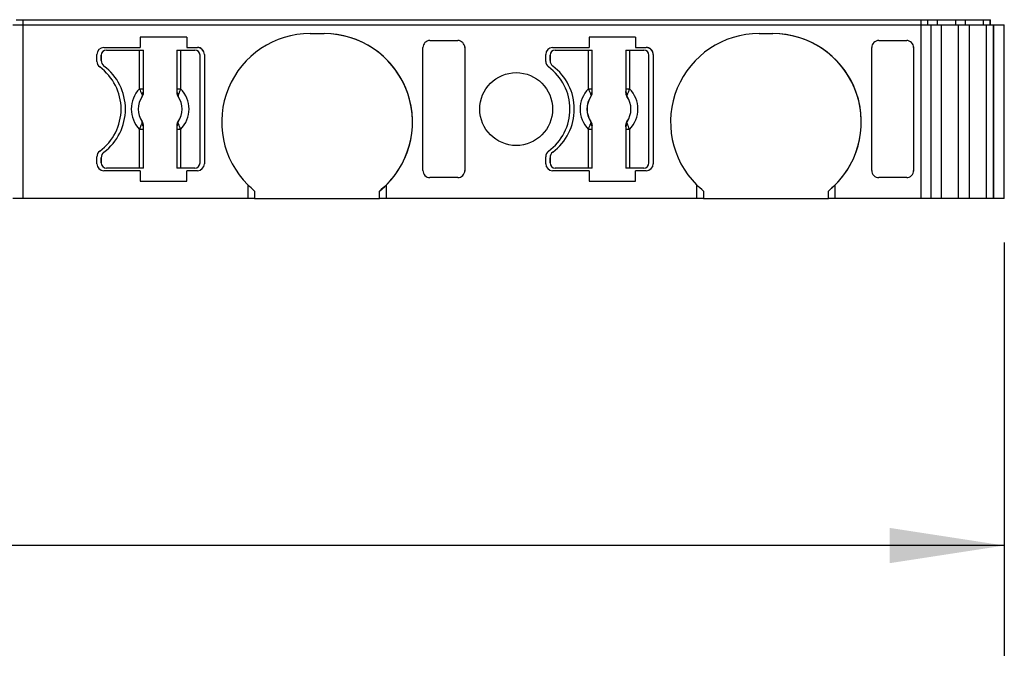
# Model space of a CAD drawing. Header units: millimetres. Extents: x 6 to 273, y 6 to 210.
# Tile 4 of 7: x 106 to 134, y 156 to 174. Entities that reach past the tile are written whole.
import ezdxf

# ---------------------------------------------------------------- set-up
doc = ezdxf.new("R2010")
doc.units = ezdxf.units.MM
doc.linetypes.add('SLD-Solid', pattern=[0])
doc.layers.add('DIMENSIONS', color=140, linetype='SLD-Solid', lineweight=25)
doc.styles.add('SLDTEXTSTYLE0', font='TXT', dxfattribs={"width": 0.7})
doc.dimstyles.new('SLDDIMSTYLE0', dxfattribs={"dimtxt": 2.158008, "dimasz": 3.302, "dimexe": 0, "dimexo": 0.0625, "dimgap": 0.539502, "dimtad": 0, "dimtih": 1, "dimtoh": 1, "dimrnd": 1e-09, "dimzin": 12, "dimdsep": 46, "dimtxsty": 'SLDTEXTSTYLE0', "dimsah": 1, "dimcen": 0.09, "dimadec": 0, "dimazin": 3, "dimtfac": 1, "dimtofl": 0, "dimtmove": 0, "dimatfit": 3, "dimfxl": 0, "dimfrac": 2, "dimtolj": 1, "dimtzin": 12, "dimarcsym": 0})

# ---------------------------------------------------------------- blocks, each defined once
blk = doc.blocks.new('_D_4')
at = {"layer": 'DIMENSIONS'}
for p, q in [((55.998, 167.837), (55.998, 155.932)), ((134.361, 167.837), (134.361, 155.932)), ((55.998, 159.107), (87.812, 159.107)), ((90.736, 159.107), (90.011, 159.107)), ((90.011, 159.107), (90.011, 155.677)), ((97.149, 159.107), (97.873, 159.107)), ((97.873, 159.107), (97.873, 155.677)), ((134.361, 159.107), (100.073, 159.107)), ((90.011, 155.677), (90.736, 155.677)), ((97.873, 155.677), (97.149, 155.677))]:
    blk.add_line(p, q, dxfattribs=at)
for points in [[(55.998, 159.107), (59.3, 158.599), (59.3, 159.615)], [(134.361, 159.107), (131.059, 159.615), (131.059, 158.599)]]:
    blk.add_solid(points, dxfattribs=at)
at = {"layer": 'DIMENSIONS', "char_height": 2.1167, "attachment_point": 1, "style": 'SLDTEXTSTYLE0'}
for s, insert in [('78.4', (90.736, 162.319)), ('3.09', (90.736, 158.406))]:
    blk.add_mtext(s, dxfattribs=dict(at, insert=insert))

msp = doc.modelspace()

# ---------------------------------------------------------------- linework, layer by layer
for p, q in [((105.775, 174.107), (106.075, 174.107)), ((105.875, 174.257), (106.075, 174.257)), ((106.075, 174.107), (106.075, 174.257)), ((106.075, 174.257), (131.96, 174.257)), ((106.075, 169.107), (106.075, 174.107)), ((106.075, 174.107), (131.96, 174.107)), ((131.96, 174.107), (131.96, 174.257)), ((131.96, 174.257), (132.153, 174.257)), ((131.96, 169.107), (131.96, 174.107)), ((131.96, 174.107), (132.249, 174.107)), ((132.153, 174.107), (132.153, 174.257)), ((132.153, 174.257), (132.436, 174.257)), ((132.249, 169.107), (132.249, 174.107)), ((132.249, 174.107), (132.551, 174.107)), ((132.436, 174.107), (132.436, 174.257)), ((132.436, 174.257), (132.965, 174.257)), ((132.551, 169.107), (132.551, 174.107)), ((132.551, 174.107), (133.043, 174.107)), ((132.965, 174.107), (132.965, 174.257)), ((132.965, 174.257), (133.238, 174.257)), ((133.043, 169.107), (133.043, 174.107)), ((133.043, 174.107), (133.353, 174.107)), ((133.238, 174.107), (133.238, 174.257)), ((133.238, 174.257), (133.765, 174.257)), ((133.353, 169.107), (133.353, 174.107)), ((133.353, 174.107), (133.843, 174.107)), ((133.765, 174.107), (133.765, 174.257)), ((133.765, 174.257), (133.954, 174.257)), ((133.843, 169.107), (133.843, 174.107)), ((133.843, 174.107), (134.051, 174.107)), ((133.954, 174.107), (133.954, 174.257)), ((133.954, 174.257), (133.961, 174.257)), ((133.961, 174.107), (133.961, 174.257)), ((134.051, 169.107), (134.051, 174.107)), ((134.051, 174.107), (134.061, 174.107)), ((134.061, 169.107), (134.061, 174.107)), ((134.061, 174.107), (134.361, 174.107)), ((134.361, 169.107), (134.361, 174.107)), ((110.789, 173.757), (109.449, 173.757)), ((109.449, 173.757), (109.449, 173.457)), ((110.789, 173.757), (110.789, 173.457)), ((114.349, 173.857), (114.749, 173.857)), ((123.729, 173.757), (122.389, 173.757)), ((122.389, 173.757), (122.389, 173.457)), ((123.729, 173.757), (123.729, 173.457)), ((127.289, 173.857), (127.689, 173.857)), ((108.399, 173.457), (109.449, 173.457)), ((110.789, 173.457), (111.099, 173.457)), ((117.599, 169.908), (117.599, 173.456)), ((117.799, 173.657), (118.607, 173.657)), ((118.807, 173.474), (118.807, 173.456)), ((118.807, 173.474), (118.807, 169.89)), ((118.807, 173.456), (118.807, 169.908)), ((121.339, 173.457), (122.389, 173.457)), ((123.729, 173.457), (124.039, 173.457)), ((130.539, 169.908), (130.539, 173.456)), ((130.739, 173.657), (131.547, 173.657)), ((131.747, 173.474), (131.747, 173.456)), ((131.747, 173.474), (131.747, 169.89)), ((131.747, 173.456), (131.747, 169.908)), ((108.199, 173.057), (108.199, 173.257)), ((108.324, 173.232), (108.324, 173.082)), ((108.324, 173.232), (108.324, 173.232)), ((108.324, 173.082), (108.324, 173.232)), ((108.474, 173.382), (109.432, 173.382)), ((109.432, 172.269), (109.432, 173.382)), ((109.432, 173.382), (109.532, 173.382)), ((109.532, 173.382), (109.532, 172.269)), ((109.532, 173.382), (109.541, 173.382)), ((109.541, 172.158), (109.541, 173.382)), ((110.506, 173.382), (110.506, 172.158)), ((110.506, 173.382), (110.516, 173.382)), ((110.516, 172.269), (110.516, 173.382)), ((110.516, 173.382), (110.615, 173.382)), ((110.615, 173.382), (110.615, 172.269)), ((110.615, 173.382), (111.024, 173.382)), ((111.174, 170.132), (111.174, 173.232)), ((111.299, 173.257), (111.299, 170.107)), ((111.299, 173.257), (111.299, 173.257)), ((111.299, 173.257), (111.299, 170.107)), ((121.139, 173.057), (121.139, 173.257)), ((121.264, 173.232), (121.264, 173.082)), ((121.264, 173.232), (121.264, 173.232)), ((121.264, 173.082), (121.264, 173.232)), ((121.414, 173.382), (122.372, 173.382)), ((122.372, 172.269), (122.372, 173.382)), ((122.372, 173.382), (122.472, 173.382)), ((122.472, 173.382), (122.472, 172.269)), ((122.472, 173.382), (122.481, 173.382)), ((122.481, 172.158), (122.481, 173.382)), ((123.446, 173.382), (123.446, 172.158)), ((123.446, 173.382), (123.456, 173.382)), ((123.456, 172.269), (123.456, 173.382)), ((123.456, 173.382), (123.555, 173.382)), ((123.555, 173.382), (123.555, 172.269)), ((123.555, 173.382), (123.964, 173.382)), ((124.114, 170.132), (124.114, 173.232)), ((124.239, 173.257), (124.239, 170.107)), ((124.239, 173.257), (124.239, 173.257)), ((124.239, 173.257), (124.239, 170.107)), ((108.324, 173.082), (108.324, 173.082)), ((108.404, 172.922), (108.404, 172.922)), ((121.264, 173.082), (121.264, 173.082)), ((121.344, 172.922), (121.344, 172.922)), ((109.432, 172.269), (109.532, 172.269)), ((110.516, 172.269), (110.615, 172.269)), ((122.372, 172.269), (122.472, 172.269)), ((123.456, 172.269), (123.555, 172.269)), ((109.541, 169.982), (109.541, 171.206)), ((110.506, 171.206), (110.506, 169.982)), ((122.481, 169.982), (122.481, 171.206)), ((123.446, 171.206), (123.446, 169.982)), ((109.432, 169.982), (109.432, 171.095)), ((109.532, 171.095), (109.432, 171.095)), ((109.532, 171.095), (109.532, 169.982)), ((110.516, 169.982), (110.516, 171.095)), ((110.615, 171.095), (110.516, 171.095)), ((110.615, 171.095), (110.615, 169.982)), ((122.372, 169.982), (122.372, 171.095)), ((122.472, 171.095), (122.372, 171.095)), ((122.472, 171.095), (122.472, 169.982)), ((123.456, 169.982), (123.456, 171.095)), ((123.555, 171.095), (123.456, 171.095)), ((123.555, 171.095), (123.555, 169.982)), ((108.404, 170.442), (108.404, 170.442)), ((121.344, 170.442), (121.344, 170.442)), ((108.199, 170.107), (108.199, 170.307)), ((108.324, 170.282), (108.324, 170.132)), ((108.324, 170.282), (108.324, 170.282)), ((108.324, 170.132), (108.324, 170.282)), ((108.324, 170.132), (108.324, 170.132)), ((111.299, 170.107), (111.299, 170.107)), ((121.139, 170.107), (121.139, 170.307)), ((121.264, 170.282), (121.264, 170.132)), ((121.264, 170.282), (121.264, 170.282)), ((121.264, 170.132), (121.264, 170.282)), ((121.264, 170.132), (121.264, 170.132)), ((124.239, 170.107), (124.239, 170.107)), ((109.449, 169.907), (108.399, 169.907)), ((109.432, 169.982), (108.474, 169.982)), ((109.532, 169.982), (109.432, 169.982)), ((109.449, 169.907), (109.449, 169.607)), ((109.541, 169.982), (109.532, 169.982)), ((110.516, 169.982), (110.506, 169.982)), ((110.615, 169.982), (110.516, 169.982)), ((111.024, 169.982), (110.615, 169.982)), ((110.789, 169.607), (110.789, 169.907)), ((111.099, 169.907), (110.789, 169.907)), ((118.807, 169.908), (118.807, 169.89)), ((122.389, 169.907), (121.339, 169.907)), ((122.372, 169.982), (121.414, 169.982)), ((122.472, 169.982), (122.372, 169.982)), ((122.389, 169.907), (122.389, 169.607)), ((122.481, 169.982), (122.472, 169.982)), ((123.456, 169.982), (123.446, 169.982)), ((123.555, 169.982), (123.456, 169.982)), ((123.964, 169.982), (123.555, 169.982)), ((123.729, 169.607), (123.729, 169.907)), ((124.039, 169.907), (123.729, 169.907)), ((131.747, 169.908), (131.747, 169.89)), ((109.449, 169.607), (110.789, 169.607)), ((112.549, 169.501), (112.549, 169.107)), ((116.549, 169.107), (116.549, 169.501)), ((118.607, 169.707), (117.799, 169.707)), ((122.389, 169.607), (123.729, 169.607)), ((125.489, 169.501), (125.489, 169.107)), ((129.489, 169.107), (129.489, 169.501)), ((131.547, 169.707), (130.739, 169.707)), ((112.749, 169.321), (112.749, 169.107)), ((116.349, 169.107), (116.349, 169.321)), ((125.689, 169.321), (125.689, 169.107)), ((129.289, 169.107), (129.289, 169.321)), ((106.075, 169.107), (105.775, 169.107)), ((112.549, 169.107), (106.075, 169.107)), ((112.749, 169.107), (112.549, 169.107)), ((112.749, 169.107), (116.349, 169.107)), ((116.549, 169.107), (116.349, 169.107)), ((125.489, 169.107), (116.549, 169.107)), ((125.689, 169.107), (125.489, 169.107)), ((125.689, 169.107), (129.289, 169.107)), ((129.489, 169.107), (129.289, 169.107)), ((131.96, 169.107), (129.489, 169.107)), ((132.249, 169.107), (131.96, 169.107)), ((132.551, 169.107), (132.249, 169.107)), ((133.043, 169.107), (132.551, 169.107)), ((133.353, 169.107), (133.043, 169.107)), ((133.843, 169.107), (133.353, 169.107)), ((134.051, 169.107), (133.843, 169.107)), ((134.061, 169.107), (134.051, 169.107)), ((134.361, 169.107), (134.061, 169.107))]:
    msp.add_line(p, q)
at = {"flags": 128}
for points in [[(109.505, 172.044), (109.504, 172.045), (109.504, 172.045)], [(109.534, 172.161), (109.538, 172.159), (109.541, 172.158)], [(110.506, 172.158), (110.51, 172.16), (110.513, 172.161)], [(110.543, 172.045), (110.543, 172.045), (110.542, 172.044)], [(122.445, 172.044), (122.444, 172.045), (122.444, 172.045)], [(122.474, 172.161), (122.478, 172.159), (122.481, 172.158)], [(123.446, 172.158), (123.45, 172.16), (123.453, 172.161)], [(123.483, 172.045), (123.483, 172.045), (123.482, 172.044)], [(109.504, 171.319), (109.504, 171.319), (109.505, 171.32)], [(109.541, 171.206), (109.537, 171.204), (109.534, 171.203)], [(110.513, 171.203), (110.509, 171.205), (110.506, 171.206)], [(110.542, 171.32), (110.543, 171.319), (110.543, 171.319)], [(122.444, 171.319), (122.444, 171.319), (122.445, 171.32)], [(122.481, 171.206), (122.477, 171.204), (122.474, 171.203)], [(123.453, 171.203), (123.449, 171.205), (123.446, 171.206)], [(123.482, 171.32), (123.483, 171.319), (123.483, 171.319)]]:
    msp.add_lwpolyline(points, dxfattribs=at)
msp.add_circle((120.289, 171.682), 1.05)
for centre, radius, start, end in [((114.349, 171.307), 2.55, 90, 225.0991), ((114.749, 171.307), 2.55, 314.9009, 90), ((114.749, 171.307), 2.55, 308.8623, 90), ((127.289, 171.307), 2.55, 90, 225.0991), ((127.689, 171.307), 2.55, 314.9009, 90), ((127.689, 171.307), 2.55, 308.8623, 90), ((108.399, 173.257), 0.2, 90, 180), ((111.099, 173.257), 0.2, 0, 90), ((111.099, 173.257), 0.2, 0, 90.0001), ((121.339, 173.257), 0.2, 90, 180), ((124.039, 173.257), 0.2, 0, 90), ((124.039, 173.257), 0.2, 0, 90.0001), ((108.474, 173.232), 0.15, 90, 180), ((108.474, 173.232), 0.15, 90, 180), ((111.024, 173.232), 0.15, 0, 90), ((121.414, 173.232), 0.15, 90, 180), ((121.414, 173.232), 0.15, 90, 180), ((123.964, 173.232), 0.15, 0, 90), ((108.399, 173.057), 0.2, 180, 233.9681), ((107.399, 171.682), 1.5, 306.0319, 53.9681), ((108.524, 173.082), 0.2, 180, 233.1301), ((108.524, 173.082), 0.2, 180, 233.1301), ((107.474, 171.682), 1.55, 306.8699, 53.1301), ((107.474, 171.682), 1.55, 306.8699, 53.1301), ((121.339, 173.057), 0.2, 180, 233.9681), ((120.339, 171.682), 1.5, 306.0319, 53.9681), ((121.464, 173.082), 0.2, 180, 233.1301), ((121.464, 173.082), 0.2, 180, 233.1301), ((120.414, 171.682), 1.55, 306.8699, 53.1301), ((120.414, 171.682), 1.55, 306.8699, 53.1301), ((110.024, 171.682), 0.833, 135.2363, 224.7637), ((110.024, 171.682), 0.634, 145.0833, 214.9167), ((110.024, 171.682), 0.633, 145.0503, 214.9497), ((109.47, 172.175), 0.066, 289.9615, 346.8945), ((110.577, 172.175), 0.066, 193.1055, 250.0385), ((110.024, 171.682), 0.633, 325.0503, 34.9497), ((110.024, 171.682), 0.634, 325.0833, 34.9167), ((110.024, 171.682), 0.833, 315.2363, 44.7637), ((122.964, 171.682), 0.833, 135.2363, 224.7637), ((122.964, 171.682), 0.634, 145.0833, 214.9167), ((122.964, 171.682), 0.633, 145.0503, 214.9497), ((122.41, 172.175), 0.066, 289.9615, 346.8945), ((123.517, 172.175), 0.066, 193.1055, 250.0385), ((122.964, 171.682), 0.633, 325.0503, 34.9497), ((122.964, 171.682), 0.634, 325.0833, 34.9167), ((122.964, 171.682), 0.833, 315.2363, 44.7637), ((109.47, 171.188), 0.066, 13.1055, 70.0385), ((110.577, 171.188), 0.066, 109.9615, 166.8945), ((122.41, 171.188), 0.066, 13.1055, 70.0385), ((123.517, 171.188), 0.066, 109.9615, 166.8945), ((108.399, 170.307), 0.2, 126.0319, 180), ((108.524, 170.282), 0.2, 126.8699, 180), ((108.524, 170.282), 0.2, 126.8699, 180), ((121.339, 170.307), 0.2, 126.0319, 180), ((121.464, 170.282), 0.2, 126.8699, 180), ((121.464, 170.282), 0.2, 126.8699, 180), ((108.399, 170.107), 0.2, 180, 270), ((108.474, 170.132), 0.15, 180, 270), ((108.474, 170.132), 0.15, 180, 270), ((111.024, 170.132), 0.15, 270, 0), ((111.099, 170.107), 0.2, 270, 0), ((111.099, 170.107), 0.2, 270, 0), ((121.339, 170.107), 0.2, 180, 270), ((121.414, 170.132), 0.15, 180, 270), ((121.414, 170.132), 0.15, 180, 270), ((123.964, 170.132), 0.15, 270, 0), ((124.039, 170.107), 0.2, 270, 0), ((124.039, 170.107), 0.2, 270, 0)]:
    msp.add_arc(centre, radius, start, end)
for points, knots in [([(117.799, 173.657), (117.751, 173.657), (117.696, 173.637), (117.618, 173.559), (117.599, 173.504), (117.599, 173.456)], [0, 0, 0, 0, 0.5, 0.5, 1, 1, 1, 1]), ([(118.807, 173.456), (118.807, 173.504), (118.788, 173.559), (118.709, 173.637), (118.654, 173.657), (118.607, 173.657)], [0, 0, 0, 0, 0.5, 0.5, 1, 1, 1, 1]), ([(130.739, 173.657), (130.691, 173.657), (130.636, 173.637), (130.558, 173.559), (130.539, 173.504), (130.539, 173.456)], [0, 0, 0, 0, 0.5, 0.5, 1, 1, 1, 1]), ([(131.747, 173.456), (131.747, 173.504), (131.728, 173.559), (131.649, 173.637), (131.594, 173.657), (131.547, 173.657)], [0, 0, 0, 0, 0.5, 0.5, 1, 1, 1, 1]), ([(109.534, 172.161), (109.534, 172.144), (109.533, 172.103), (109.515, 172.067), (109.504, 172.045)], [0, 0, 0, 0, 0.389276, 1, 1, 1, 1]), ([(109.505, 172.044), (109.509, 172.05), (109.512, 172.055), (109.515, 172.061), (109.519, 172.066), (109.522, 172.072), (109.524, 172.078), (109.527, 172.084), (109.529, 172.09), (109.531, 172.096), (109.532, 172.099), (109.533, 172.102), (109.534, 172.105), (109.536, 172.112), (109.537, 172.118), (109.538, 172.124), (109.539, 172.127), (109.539, 172.131), (109.54, 172.134), (109.541, 172.142), (109.541, 172.15), (109.541, 172.158)], [0, 0, 0, 0, 0.0000193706, 0.0000193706, 0.0000193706, 0.0000387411, 0.0000387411, 0.0000387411, 0.0000581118, 0.0000581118, 0.0000581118, 0.0000677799, 0.0000677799, 0.0000677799, 0.0000871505, 0.0000871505, 0.0000871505, 0.0000968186, 0.0000968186, 0.0000968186, 0.0001214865, 0.0001214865, 0.0001214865, 0.0001214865]), ([(110.506, 172.158), (110.506, 172.152), (110.506, 172.146), (110.507, 172.139), (110.508, 172.133), (110.509, 172.126), (110.51, 172.12), (110.511, 172.114), (110.513, 172.107), (110.514, 172.101), (110.515, 172.098), (110.516, 172.095), (110.517, 172.092), (110.52, 172.086), (110.522, 172.08), (110.525, 172.074), (110.526, 172.071), (110.528, 172.068), (110.529, 172.065), (110.533, 172.058), (110.537, 172.051), (110.542, 172.044)], [0, 0, 0, 0, 0.0000193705, 0.0000193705, 0.0000193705, 0.0000387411, 0.0000387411, 0.0000387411, 0.0000581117, 0.0000581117, 0.0000581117, 0.0000677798, 0.0000677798, 0.0000677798, 0.0000871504, 0.0000871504, 0.0000871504, 0.0000968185, 0.0000968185, 0.0000968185, 0.0001214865, 0.0001214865, 0.0001214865, 0.0001214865]), ([(110.554, 172.113), (110.551, 172.106), (110.544, 172.089), (110.539, 172.065), (110.542, 172.052), (110.543, 172.045)], [0, 0, 0, 0, 0.265902, 0.599333, 1, 1, 1, 1]), ([(110.615, 172.269), (110.61, 172.254), (110.6, 172.225), (110.584, 172.183), (110.569, 172.144), (110.559, 172.123), (110.554, 172.113)], [0, 0, 0, 0, 0.251221, 0.500849, 0.763425, 1, 1, 1, 1]), ([(122.474, 172.161), (122.474, 172.144), (122.473, 172.103), (122.455, 172.067), (122.444, 172.045)], [0, 0, 0, 0, 0.389276, 1, 1, 1, 1]), ([(122.445, 172.044), (122.449, 172.05), (122.452, 172.055), (122.455, 172.061), (122.459, 172.066), (122.462, 172.072), (122.464, 172.078), (122.467, 172.084), (122.469, 172.09), (122.471, 172.096), (122.472, 172.099), (122.473, 172.102), (122.474, 172.105), (122.476, 172.112), (122.477, 172.118), (122.478, 172.124), (122.479, 172.127), (122.479, 172.131), (122.48, 172.134), (122.481, 172.142), (122.481, 172.15), (122.481, 172.158)], [0, 0, 0, 0, 0.0000193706, 0.0000193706, 0.0000193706, 0.0000387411, 0.0000387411, 0.0000387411, 0.0000581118, 0.0000581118, 0.0000581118, 0.0000677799, 0.0000677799, 0.0000677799, 0.0000871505, 0.0000871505, 0.0000871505, 0.0000968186, 0.0000968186, 0.0000968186, 0.0001214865, 0.0001214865, 0.0001214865, 0.0001214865]), ([(123.446, 172.158), (123.446, 172.152), (123.446, 172.146), (123.447, 172.139), (123.448, 172.133), (123.449, 172.126), (123.45, 172.12), (123.451, 172.114), (123.453, 172.107), (123.454, 172.101), (123.455, 172.098), (123.456, 172.095), (123.457, 172.092), (123.46, 172.086), (123.462, 172.08), (123.465, 172.074), (123.466, 172.071), (123.468, 172.068), (123.469, 172.065), (123.473, 172.058), (123.477, 172.051), (123.482, 172.044)], [0, 0, 0, 0, 0.0000193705, 0.0000193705, 0.0000193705, 0.0000387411, 0.0000387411, 0.0000387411, 0.0000581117, 0.0000581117, 0.0000581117, 0.0000677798, 0.0000677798, 0.0000677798, 0.0000871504, 0.0000871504, 0.0000871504, 0.0000968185, 0.0000968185, 0.0000968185, 0.0001214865, 0.0001214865, 0.0001214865, 0.0001214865]), ([(123.494, 172.113), (123.491, 172.106), (123.484, 172.089), (123.479, 172.065), (123.482, 172.052), (123.483, 172.045)], [0, 0, 0, 0, 0.265902, 0.599333, 1, 1, 1, 1]), ([(123.555, 172.269), (123.55, 172.254), (123.54, 172.225), (123.524, 172.183), (123.509, 172.144), (123.499, 172.123), (123.494, 172.113)], [0, 0, 0, 0, 0.251221, 0.500849, 0.763425, 1, 1, 1, 1]), ([(109.432, 171.095), (109.437, 171.11), (109.447, 171.139), (109.463, 171.181), (109.479, 171.22), (109.488, 171.241), (109.493, 171.25)], [0, 0, 0, 0, 0.251221, 0.500849, 0.763425, 1, 1, 1, 1]), ([(109.493, 171.25), (109.496, 171.258), (109.503, 171.275), (109.508, 171.299), (109.505, 171.312), (109.504, 171.319)], [0, 0, 0, 0, 0.265902, 0.599333, 1, 1, 1, 1]), ([(109.541, 171.206), (109.541, 171.212), (109.541, 171.218), (109.54, 171.225), (109.539, 171.231), (109.539, 171.238), (109.537, 171.244), (109.536, 171.25), (109.534, 171.257), (109.533, 171.263), (109.532, 171.266), (109.531, 171.269), (109.53, 171.272), (109.527, 171.278), (109.525, 171.284), (109.522, 171.29), (109.521, 171.293), (109.519, 171.296), (109.518, 171.299), (109.514, 171.306), (109.51, 171.313), (109.505, 171.32)], [0, 0, 0, 0, 0.0000193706, 0.0000193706, 0.0000193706, 0.0000387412, 0.0000387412, 0.0000387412, 0.0000581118, 0.0000581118, 0.0000581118, 0.0000677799, 0.0000677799, 0.0000677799, 0.0000871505, 0.0000871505, 0.0000871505, 0.0000968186, 0.0000968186, 0.0000968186, 0.0001214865, 0.0001214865, 0.0001214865, 0.0001214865]), ([(110.542, 171.32), (110.538, 171.314), (110.535, 171.309), (110.532, 171.303), (110.529, 171.298), (110.526, 171.292), (110.523, 171.286), (110.52, 171.28), (110.518, 171.274), (110.516, 171.268), (110.515, 171.265), (110.514, 171.262), (110.513, 171.259), (110.512, 171.252), (110.51, 171.246), (110.509, 171.24), (110.508, 171.237), (110.508, 171.233), (110.508, 171.23), (110.507, 171.222), (110.506, 171.214), (110.506, 171.206)], [0, 0, 0, 0, 0.0000193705, 0.0000193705, 0.0000193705, 0.0000387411, 0.0000387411, 0.0000387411, 0.0000581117, 0.0000581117, 0.0000581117, 0.0000677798, 0.0000677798, 0.0000677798, 0.0000871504, 0.0000871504, 0.0000871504, 0.0000968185, 0.0000968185, 0.0000968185, 0.0001214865, 0.0001214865, 0.0001214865, 0.0001214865]), ([(110.513, 171.203), (110.513, 171.22), (110.514, 171.261), (110.532, 171.297), (110.543, 171.319)], [0, 0, 0, 0, 0.389276, 1, 1, 1, 1]), ([(122.372, 171.095), (122.377, 171.11), (122.387, 171.139), (122.403, 171.181), (122.419, 171.22), (122.428, 171.241), (122.433, 171.25)], [0, 0, 0, 0, 0.251221, 0.500849, 0.763425, 1, 1, 1, 1]), ([(122.433, 171.25), (122.436, 171.258), (122.443, 171.275), (122.448, 171.299), (122.445, 171.312), (122.444, 171.319)], [0, 0, 0, 0, 0.265902, 0.599333, 1, 1, 1, 1]), ([(122.481, 171.206), (122.481, 171.212), (122.481, 171.218), (122.48, 171.225), (122.479, 171.231), (122.479, 171.238), (122.477, 171.244), (122.476, 171.25), (122.474, 171.257), (122.473, 171.263), (122.472, 171.266), (122.471, 171.269), (122.47, 171.272), (122.467, 171.278), (122.465, 171.284), (122.462, 171.29), (122.461, 171.293), (122.459, 171.296), (122.458, 171.299), (122.454, 171.306), (122.45, 171.313), (122.445, 171.32)], [0, 0, 0, 0, 0.0000193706, 0.0000193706, 0.0000193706, 0.0000387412, 0.0000387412, 0.0000387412, 0.0000581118, 0.0000581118, 0.0000581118, 0.0000677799, 0.0000677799, 0.0000677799, 0.0000871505, 0.0000871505, 0.0000871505, 0.0000968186, 0.0000968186, 0.0000968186, 0.0001214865, 0.0001214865, 0.0001214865, 0.0001214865]), ([(123.482, 171.32), (123.478, 171.314), (123.475, 171.309), (123.472, 171.303), (123.469, 171.298), (123.466, 171.292), (123.463, 171.286), (123.46, 171.28), (123.458, 171.274), (123.456, 171.268), (123.455, 171.265), (123.454, 171.262), (123.453, 171.259), (123.452, 171.252), (123.45, 171.246), (123.449, 171.24), (123.448, 171.237), (123.448, 171.233), (123.448, 171.23), (123.447, 171.222), (123.446, 171.214), (123.446, 171.206)], [0, 0, 0, 0, 0.0000193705, 0.0000193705, 0.0000193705, 0.0000387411, 0.0000387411, 0.0000387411, 0.0000581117, 0.0000581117, 0.0000581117, 0.0000677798, 0.0000677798, 0.0000677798, 0.0000871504, 0.0000871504, 0.0000871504, 0.0000968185, 0.0000968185, 0.0000968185, 0.0001214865, 0.0001214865, 0.0001214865, 0.0001214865]), ([(123.453, 171.203), (123.453, 171.22), (123.454, 171.261), (123.472, 171.297), (123.483, 171.319)], [0, 0, 0, 0, 0.389276, 1, 1, 1, 1]), ([(117.599, 169.908), (117.599, 169.86), (117.618, 169.805), (117.696, 169.727), (117.751, 169.707), (117.799, 169.707)], [0, 0, 0, 0, 0.5, 0.5, 1, 1, 1, 1]), ([(118.607, 169.707), (118.654, 169.707), (118.709, 169.727), (118.788, 169.805), (118.807, 169.86), (118.807, 169.908)], [0, 0, 0, 0, 0.5, 0.5, 1, 1, 1, 1]), ([(130.539, 169.908), (130.539, 169.86), (130.558, 169.805), (130.636, 169.727), (130.691, 169.707), (130.739, 169.707)], [0, 0, 0, 0, 0.5, 0.5, 1, 1, 1, 1]), ([(131.547, 169.707), (131.594, 169.707), (131.649, 169.727), (131.728, 169.805), (131.747, 169.86), (131.747, 169.908)], [0, 0, 0, 0, 0.5, 0.5, 1, 1, 1, 1])]:
    msp.add_open_spline(points, degree=3, knots=knots)
for points in [[(109.432, 172.269), (109.451, 172.212), (109.473, 172.155), (109.493, 172.113)], [(109.493, 172.113), (109.507, 172.083), (109.51, 172.06), (109.504, 172.045)], [(109.532, 172.269), (109.532, 172.23), (109.532, 172.191), (109.534, 172.161)], [(110.513, 172.161), (110.511, 172.117), (110.523, 172.077), (110.543, 172.045)], [(110.513, 172.161), (110.515, 172.191), (110.516, 172.23), (110.516, 172.269)], [(122.372, 172.269), (122.391, 172.212), (122.413, 172.155), (122.433, 172.113)], [(122.433, 172.113), (122.447, 172.083), (122.45, 172.06), (122.444, 172.045)], [(122.472, 172.269), (122.472, 172.23), (122.472, 172.191), (122.474, 172.161)], [(123.453, 172.161), (123.451, 172.117), (123.463, 172.077), (123.483, 172.045)], [(123.453, 172.161), (123.455, 172.191), (123.456, 172.23), (123.456, 172.269)], [(109.534, 171.203), (109.536, 171.247), (109.524, 171.286), (109.504, 171.319)], [(109.534, 171.203), (109.532, 171.173), (109.532, 171.134), (109.532, 171.095)], [(110.516, 171.095), (110.516, 171.134), (110.515, 171.173), (110.513, 171.203)], [(110.554, 171.25), (110.54, 171.281), (110.537, 171.304), (110.543, 171.319)], [(110.615, 171.095), (110.596, 171.152), (110.574, 171.209), (110.554, 171.25)], [(122.474, 171.203), (122.476, 171.247), (122.464, 171.286), (122.444, 171.319)], [(122.474, 171.203), (122.472, 171.173), (122.472, 171.134), (122.472, 171.095)], [(123.456, 171.095), (123.456, 171.134), (123.455, 171.173), (123.453, 171.203)], [(123.494, 171.25), (123.48, 171.281), (123.477, 171.304), (123.483, 171.319)], [(123.555, 171.095), (123.536, 171.152), (123.514, 171.209), (123.494, 171.25)], [(112.749, 169.321), (112.679, 169.378), (112.612, 169.438), (112.549, 169.501)], [(116.549, 169.501), (116.485, 169.438), (116.418, 169.378), (116.349, 169.321)], [(125.689, 169.321), (125.619, 169.378), (125.552, 169.438), (125.489, 169.501)], [(129.489, 169.501), (129.425, 169.438), (129.358, 169.378), (129.289, 169.321)]]:
    msp.add_open_spline(points, degree=3)

# ---------------------------------------------------------------- dimensions: what is measured, and where the dimension line sits
at = {"layer": 'DIMENSIONS'}
dim = msp.add_linear_dim(base=(134.361, 159.107), p1=(55.998, 169.107), p2=(134.361, 169.107), angle=360, dimstyle='SLDDIMSTYLE0', dxfattribs=at)
dim.commit()
dim.dimension.update_dxf_attribs({"geometry": '_D_4', "text_midpoint": (93.942, 159.107), "dimtype": 160})

doc.saveas('drawing.dxf')
